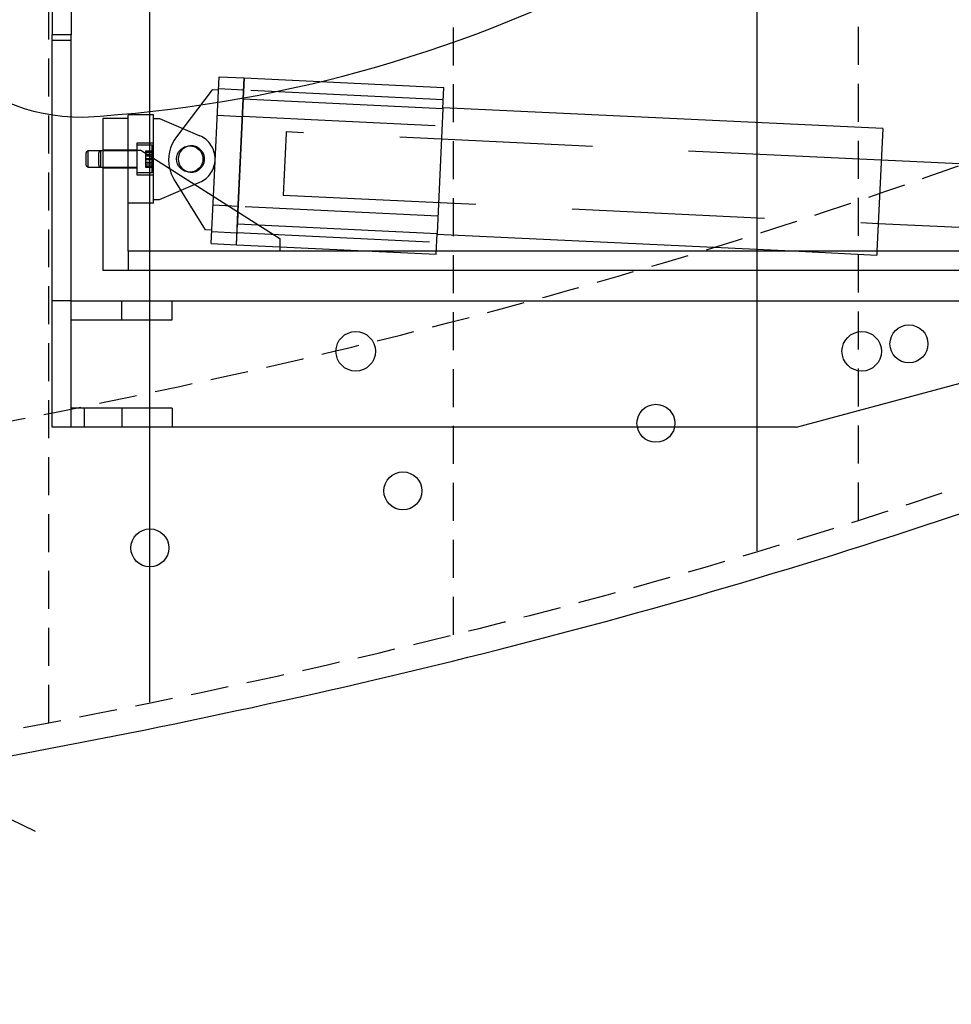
# Model space of a CAD drawing. Extents: x -181 to 162, y 84 to 272.
# Tile 31 of 85: x -20 to -11, y 95 to 104. Entities that reach past the tile are written whole.
import ezdxf

# ---------------------------------------------------------------- set-up
doc = ezdxf.new("R2010")
doc.units = 0
doc.header["$LTSCALE"] = 1.5
doc.header["$MEASUREMENT"] = 0
doc.linetypes.add('HIDDEN', pattern=[0.375, 0.25, -0.125])
doc.linetypes.add('SLDHIDDEN0', pattern=[1.905, 1.27, -0.635])
doc.layers.get('0').update_dxf_attribs({"linetype": 'CONTINUOUS'})
doc.layers.get('DEFPOINTS').update_dxf_attribs({"linetype": 'CONTINUOUS'})
for name, color, linetype in [('DEVICE_TRACKPOINT', 212, 'CONTINUOUS'), ('DIM', 1, 'CONTINUOUS'), ('HULL', 7, 'CONTINUOUS'), ('STATION13', 90, 'CONTINUOUS'), ('STATION14', 100, 'CONTINUOUS'), ('TAIL', 140, 'CONTINUOUS')]:
    doc.layers.add(name, color=color, linetype=linetype)
doc.styles.add('ENGR', font='Romans', dxfattribs={"oblique": 15})
doc.dimstyles.get("Standard").update_dxf_attribs({"dimtxt": 0.18, "dimasz": 0.18, "dimexe": 0.18, "dimexo": 0.0625, "dimgap": 0.09, "dimtad": 0, "dimtih": 1, "dimtoh": 1, "dimdec": 4, "dimzin": 0, "dimtxsty": 'STANDARD', "dimcen": 0.09, "dimazin": 3, "dimtfac": 1, "dimtdec": 4, "dimtofl": 0, "dimtmove": 0, "dimatfit": 3, "dimtolj": 1, "dimtzin": 0})

# ---------------------------------------------------------------- blocks, each defined once
blk = doc.blocks.new('*D14')
at = {"color": 0, "linetype": 'BYBLOCK'}
for p, q in [((-46.001, 114.1007), (-53.5143, 123.5221)), ((-47.0493, 105.266), (-62.306, 105.266))]:
    blk.add_line(p, q, dxfattribs=at)
for centre, radius, start, end in [((-38.9555, 105.266), 23.2154, 128.90461, 153.94624), ((-38.9555, 105.266), 23.2154, 154.62422, 179.66682), ((-66.6118, 105.266), 11.1687, 335.70973, 354.45741), ((-66.6118, 105.266), 11.1687, 305.54259, 323.93941)]:
    blk.add_arc(centre, radius, start, end, dxfattribs=at)
for points in [[(-53.5495, 123.3496), (-53.5213, 123.3145), (-53.4301, 123.4165)], [(-62.1481, 105.4009), (-62.1931, 105.401), (-62.171, 105.266)], [(-55.6751, 104.1959), (-55.3155, 104.1785), (-55.4431, 105.266)], [(-60.0219, 96.0268), (-60.2168, 96.3295), (-61.0274, 95.5936)]]:
    blk.add_solid(points, dxfattribs=at)
at = {"layer": 'DEFPOINTS', "color": 0, "linetype": 'BYBLOCK'}
for p in [(-58.137, 118.3437), (-45.9425, 114.0274), (-100.5781, 105.266), (-66.6118, 105.266), (-46.9555, 105.266), (-38.9555, 105.266), (-38.9555, 105.266), (0.4895, 105.266), (-58.0561, 98.0869), (-60.1729, 94.1135)]:
    blk.add_point(p, dxfattribs=at)
at = {"color": 0, "linetype": 'BYBLOCK', "attachment_point": 5, "style": 'ENGR'}
for s, insert, char_height in [('\\A1;51.4286°', (-59.8719, 115.3388), 0.1125), ('\\A1;60°', (-56.9394, 99.6816), 0.9)]:
    blk.add_mtext(s, dxfattribs=dict(at, insert=insert, char_height=char_height))

msp = doc.modelspace()

# ---------------------------------------------------------------- linework, layer by layer
at = {"color": 3}
msp.add_line((-31.64283, 102.02183), (-19.71286, 96.27666), dxfattribs=at)
at = {"layer": 'DEVICE_TRACKPOINT'}
for centre, radius, start, end in [((-19.24282, 105.26596), 1.9375, 90, 270), ((-20.04631, 116.72816), 13.42376, 273.431564, 297.169179)]:
    msp.add_arc(centre, radius, start, end, dxfattribs=at)
at = {"layer": 'HULL', "color": 1, "linetype": 'HIDDEN'}
for p, q in [((-19.57806, 97.34596), (-19.57806, 113.18596)), ((-15.57806, 98.21596), (-15.57806, 112.31596)), ((-11.57806, 99.34596), (-11.57806, 111.18596))]:
    msp.add_line(p, q, dxfattribs=at)
at = {"layer": 'HULL'}
for centre in [(-11.07806, 101.08989), (-13.57806, 100.30492), (-16.07806, 99.6377), (-18.57806, 99.07397)]:
    msp.add_circle(centre, 0.1875, dxfattribs=at)
at = {"layer": 'HULL', "linetype": 'HIDDEN'}
for points, knots in [([(-30.76888, 98.8693), (-29.7295, 98.96484), (-28.68985, 99.0707), (-26.40879, 99.32412), (-25.17688, 99.47568), (-22.63328, 99.8441), (-21.31217, 100.06697), (-18.68369, 100.57324), (-17.38419, 100.85554), (-14.8201, 101.49863), (-13.55198, 101.85997), (-11.23506, 102.60973), (-10.17947, 102.98675), (-8.62026, 103.59737), (-8.10727, 103.80696), (-7.60153, 104.02361)], [93.0863497, 93.0863497, 93.0863497, 93.0863497, 96.2758139, 96.2758139, 100.0991072, 100.0991072, 104.2544148, 104.2544148, 108.4097224, 108.4097224, 112.56503, 112.56503, 116.1059409, 116.1059409, 117.8588752, 117.8588752, 117.8588752, 117.8588752]), ([(-48.95289, 95.0229), (-47.16102, 95.04384), (-43.36769, 95.10827), (-37.57394, 95.35238), (-32.23851, 95.70419), (-27.57243, 96.161), (-23.56567, 96.64688), (-19.55998, 97.31803), (-15.5475, 98.17911), (-11.53283, 99.30787), (-8.49984, 100.39951), (-6.80428, 101.10146), (-6.42025, 101.26596)], [74.6033819, 74.6033819, 74.6033819, 74.6033819, 79.9791963, 85.9844023, 91.9983944, 96.0173619, 100.0484908, 104.1042151, 108.1977344, 112.3542834, 116.6055891, 117.8588752, 117.8588752, 117.8588752, 117.8588752])]:
    msp.add_open_spline(points, degree=3, knots=knots, dxfattribs=at)
at = {"layer": 'HULL'}
msp.add_open_spline([(-48.95289, 94.77287), (-48.84352, 94.77416), (-48.73416, 94.77548), (-46.45449, 94.80363), (-44.2833, 94.84636), (-39.9428, 94.99922), (-37.77383, 95.10464), (-33.4384, 95.37581), (-31.27203, 95.54699), (-26.94861, 95.98058), (-24.78874, 96.231), (-20.99171, 96.81838), (-19.35143, 97.11737), (-16.09003, 97.8152), (-14.46962, 98.21871), (-11.26659, 99.15939), (-9.68406, 99.69652), (-7.55502, 100.52241), (-6.98557, 100.75346), (-6.42025, 100.9945)], degree=3, knots=[74.600464, 74.600464, 74.600464, 74.600464, 74.9283983, 74.9283983, 81.4361575, 81.4361575, 87.9439167, 87.9439167, 94.4516759, 94.4516759, 100.9594351, 100.9594351, 105.9455006, 105.9455006, 110.9315661, 110.9315661, 115.9176317, 115.9176317, 117.7521095, 117.7521095, 117.7521095, 117.7521095], dxfattribs=at)
at = {"layer": 'STATION13'}
msp.add_line((-18.57802, 97.55121), (-18.57802, 112.98902), dxfattribs=at)
at = {"layer": 'STATION14'}
msp.add_line((-12.57802, 99.04431), (-12.57802, 111.49592), dxfattribs=at)
at = {"layer": 'TAIL', "linetype": 'CONTINUOUS'}
for p, q in [((-19.54479, 106.38887), (-19.54479, 104.14306)), ((-19.35679, 106.38887), (-19.35679, 104.14306)), ((-19.35679, 104.14306), (-19.54479, 104.14306)), ((-19.54479, 100.26597), (-19.54479, 104.14306)), ((-19.35679, 100.26597), (-19.35679, 104.14306)), ((-17.95129, 102.54738), (-17.89515, 103.72816)), ((-17.89515, 103.72816), (-17.64543, 103.71629)), ((-17.70836, 102.39279), (-17.64543, 103.71629)), ((-17.64543, 103.71629), (-17.68461, 102.89222)), ((-17.64543, 103.71629), (-15.67266, 103.62248)), ((-17.96135, 103.59916), (-18.31589, 103.13602)), ((-17.90142, 103.59631), (-17.96135, 103.59916)), ((-15.68251, 103.41545), (-15.67266, 103.62248)), ((-17.65527, 103.50926), (-17.70836, 102.39279)), ((-17.65527, 103.50926), (-15.68251, 103.41545)), ((-15.68251, 103.41545), (-15.74119, 102.18138)), ((-11.33708, 103.2161), (-15.68216, 103.42271)), ((-19.04379, 103.31597), (-19.04379, 101.81597)), ((-18.79379, 103.31597), (-19.04379, 103.31597)), ((-18.79379, 103.31597), (-19.04379, 103.31597)), ((-18.79379, 103.31597), (-18.79379, 103.35347)), ((-18.54379, 103.35347), (-18.79379, 103.35347)), ((-18.79379, 103.00397), (-18.79379, 103.31597)), ((-18.54379, 102.92442), (-18.54379, 103.35347)), ((-18.54379, 103.31597), (-18.48379, 103.31597)), ((-18.48379, 103.31597), (-18.25349, 103.21753)), ((-11.33708, 103.2161), (-11.39472, 102.00397)), ((-18.79379, 103.00397), (-18.66879, 103.00397)), ((-18.79379, 103.00397), (-18.66879, 103.00397)), ((-18.66879, 103.00397), (-17.29379, 102.12897)), ((-18.66879, 103.00397), (-17.29379, 102.12897)), ((-18.66879, 103.00397), (-18.66879, 103.00397)), ((-19.18919, 102.99797), (-19.20779, 102.97937)), ((-19.20779, 102.85257), (-19.20779, 102.97937)), ((-19.18919, 102.83397), (-19.18919, 102.99797)), ((-19.04379, 102.99797), (-19.18919, 102.99797)), ((-19.20779, 102.85257), (-19.18919, 102.83397)), ((-19.18919, 102.83397), (-19.04379, 102.83397)), ((-17.7238, 102.06815), (-17.68461, 102.89222)), ((-17.68461, 102.89222), (-17.68461, 102.89222)), ((-17.68461, 102.89222), (-17.68461, 102.89222)), ((-9.24017, 102.80354), (-11.35192, 102.90395)), ((-17.50818, 102.2654), (-15.74119, 102.18138)), ((-11.38161, 102.27966), (-9.26986, 102.17925)), ((-17.29379, 102.12897), (-17.29379, 102.00397)), ((-15.75103, 101.97435), (-15.74119, 102.18138)), ((-15.74153, 102.17412), (-12.16315, 102.00397)), ((-17.29379, 102.04771), (-15.75103, 101.97435)), ((-8.76881, 102.00397), (-17.29379, 102.00397)), ((-16.374, 102.00397), (-17.29379, 102.00397)), ((-8.76881, 102.00397), (-15.74962, 102.00397)), ((-8.76881, 101.81597), (-19.04379, 101.81597)), ((-19.35679, 101.51597), (-18.85679, 101.51597)), ((-18.85679, 101.51597), (-18.35679, 101.51597)), ((-18.85679, 101.32797), (-18.85679, 101.51597)), ((-18.35679, 101.51597), (-9.85681, 101.51597)), ((-18.35679, 101.32797), (-18.35679, 101.51597)), ((-19.35679, 101.32797), (-18.85679, 101.32797)), ((-18.85679, 101.32797), (-18.35679, 101.32797)), ((-12.18897, 100.26597), (-8.48181, 101.26597)), ((-18.85679, 100.45397), (-19.35679, 100.45397)), ((-18.35679, 100.45397), (-18.85679, 100.45397)), ((-18.85679, 100.45397), (-18.85679, 100.26597)), ((-18.35679, 100.45397), (-18.35679, 100.26597)), ((-19.35679, 100.26597), (-19.54479, 100.26597)), ((-18.85679, 100.26597), (-19.35679, 100.26597)), ((-18.35679, 100.26597), (-18.85679, 100.26597)), ((-12.18897, 100.26597), (-18.35679, 100.26597))]:
    msp.add_line(p, q, dxfattribs=at)
at = {"layer": 'TAIL', "linetype": 'SLDHIDDEN0'}
for p, q in [((-19.35679, 104.08737), (-19.54479, 104.08737)), ((-17.65527, 103.50926), (-17.64543, 103.71629)), ((-17.65113, 103.59642), (-17.90085, 103.6083)), ((-15.67843, 103.50112), (-17.6512, 103.59493)), ((-17.91319, 103.34859), (-17.66348, 103.33672)), ((-17.66341, 103.33822), (-15.69064, 103.24441)), ((-18.25349, 103.21753), (-18.08579, 103.14585)), ((-17.23169, 103.1716), (-17.26081, 102.55922)), ((-17.23113, 103.18351), (-17.23169, 103.1716)), ((-11.35192, 102.90395), (-17.23113, 103.18351)), ((-18.79379, 103.00447), (-19.04379, 103.00447)), ((-18.70779, 103.00447), (-18.79379, 103.00447)), ((-18.79379, 102.00397), (-18.79379, 103.00397)), ((-18.70779, 103.07222), (-18.70779, 102.91597)), ((-18.54379, 103.07222), (-18.70779, 103.07222)), ((-18.55729, 103.05097), (-18.70779, 103.05097)), ((-18.54379, 103.03747), (-18.55729, 103.05097)), ((-18.55729, 102.78097), (-18.55729, 103.05097)), ((-19.06419, 102.99797), (-19.08279, 102.97937)), ((-19.08279, 102.97241), (-19.08279, 102.97937)), ((-19.08279, 102.85257), (-19.08279, 102.97241)), ((-19.06419, 102.98897), (-19.06419, 102.99797)), ((-19.06419, 102.83397), (-19.06419, 102.98897)), ((-18.70779, 102.99797), (-19.04379, 102.99797)), ((-18.70779, 102.91597), (-18.70779, 102.75972)), ((-18.62079, 102.99611), (-18.62079, 102.96515)), ((-18.62079, 102.99611), (-18.54379, 102.99611)), ((-18.62079, 102.98793), (-18.54379, 102.98793)), ((-18.62079, 102.98383), (-18.54379, 102.98383)), ((-18.62079, 102.96515), (-18.62079, 102.88501)), ((-18.62079, 102.96515), (-18.54379, 102.96515)), ((-18.62079, 102.94693), (-18.54379, 102.94693)), ((-18.62079, 102.92006), (-18.54379, 102.92006)), ((-18.62079, 102.91187), (-18.54379, 102.91187)), ((-18.54379, 102.47847), (-18.54379, 102.92442)), ((-19.08279, 102.85257), (-19.06419, 102.83397)), ((-19.04379, 102.83397), (-18.70779, 102.83397)), ((-19.04379, 102.82747), (-18.79379, 102.82747)), ((-18.79379, 102.82747), (-18.70779, 102.82747)), ((-18.62079, 102.88501), (-18.62079, 102.83583)), ((-18.62079, 102.88501), (-18.54379, 102.88501)), ((-18.62079, 102.86679), (-18.54379, 102.86679)), ((-18.62079, 102.84811), (-18.54379, 102.84811)), ((-18.62079, 102.84401), (-18.54379, 102.84401)), ((-18.62079, 102.83583), (-18.54379, 102.83583)), ((-18.70779, 102.78097), (-18.55729, 102.78097)), ((-18.70779, 102.75972), (-18.54379, 102.75972)), ((-18.55729, 102.78097), (-18.54379, 102.79447)), ((-18.48379, 102.51597), (-18.08579, 102.68609)), ((-18.02718, 102.21473), (-18.33617, 102.70941)), ((-17.97351, 102.08003), (-17.95129, 102.54738)), ((-17.26081, 102.55922), (-11.38161, 102.27966)), ((-18.54379, 102.47847), (-18.79379, 102.47847)), ((-18.54379, 102.51597), (-18.48379, 102.51597)), ((-17.70575, 102.44772), (-17.95547, 102.4596)), ((-15.73305, 102.35242), (-17.70582, 102.44623)), ((-17.7238, 102.06815), (-17.70836, 102.39279)), ((-17.70836, 102.39279), (-17.71395, 102.27518)), ((-17.7238, 102.06815), (-17.71395, 102.27518)), ((-17.71395, 102.27518), (-17.50818, 102.2654)), ((-17.96725, 102.21188), (-18.02718, 102.21473)), ((-17.96782, 102.19989), (-17.7181, 102.18802)), ((-17.71803, 102.18952), (-15.74526, 102.09571)), ((-17.97351, 102.08003), (-17.7238, 102.06815)), ((-17.7238, 102.06815), (-17.29379, 102.04771)), ((-17.29379, 102.00397), (-18.79379, 102.00397)), ((-17.29379, 102.00397), (-18.79379, 102.00397)), ((-18.79379, 102.00397), (-18.79379, 101.81597)), ((-15.74962, 102.00397), (-16.374, 102.00397)), ((-12.16315, 102.00397), (-11.39645, 101.96751)), ((-11.39472, 102.00397), (-11.39645, 101.96751)), ((-19.35679, 101.51597), (-19.54479, 101.51597)), ((-19.22889, 100.45397), (-19.22889, 100.26597))]:
    msp.add_line(p, q, dxfattribs=at)
at = {"layer": 'TAIL', "linetype": 'CONTINUOUS'}
for centre, radius in [((-18.18405, 102.91597), 0.13), ((-16.54479, 101.01597), 0.195), ((-11.5448, 101.01597), 0.195)]:
    msp.add_circle(centre, radius, dxfattribs=at)
for centre, radius, start, end in [((-18.01812, 102.90808), 0.375, 142.565264, 193.238797), ((-18.16879, 102.91597), 0.13, 93.364296, 180), ((-18.16879, 102.91597), 0.13, 180, 266.635704)]:
    msp.add_arc(centre, radius, start, end, dxfattribs=at)
at = {"layer": 'TAIL', "linetype": 'SLDHIDDEN0'}
for centre, radius, start, end in [((-18.18405, 102.91597), 0.25, 293.143515, 66.856485), ((-18.16879, 102.91597), 0.13, 266.635704, 93.364296), ((-18.01812, 102.90808), 0.375, 193.238797, 211.990014)]:
    msp.add_arc(centre, radius, start, end, dxfattribs=at)

# ---------------------------------------------------------------- dimensions: what is measured, and where the dimension line sits
at = {"layer": 'DIM'}
dim = msp.add_angular_dim_2l(base=(-58.05605, 98.08685), line1=((-66.61178, 105.26596), (-60.17293, 94.11355)), line2=((-100.57806, 105.26596), (0.48946, 105.26596)), dimstyle='STANDARD', override={"dimscale": 6, "dimtxt": 0.15, "dimexo": 0.125, "dimdec": 0, "dimzin": 1, "dimtxsty": 'ENGR', "dimtdec": 0, "dimtzin": 1}, dxfattribs=at)
dim.commit()
dim.dimension.update_dxf_attribs({"geometry": '*D14', "text_midpoint": (-56.93939, 99.68161)})

doc.saveas('drawing.dxf')
